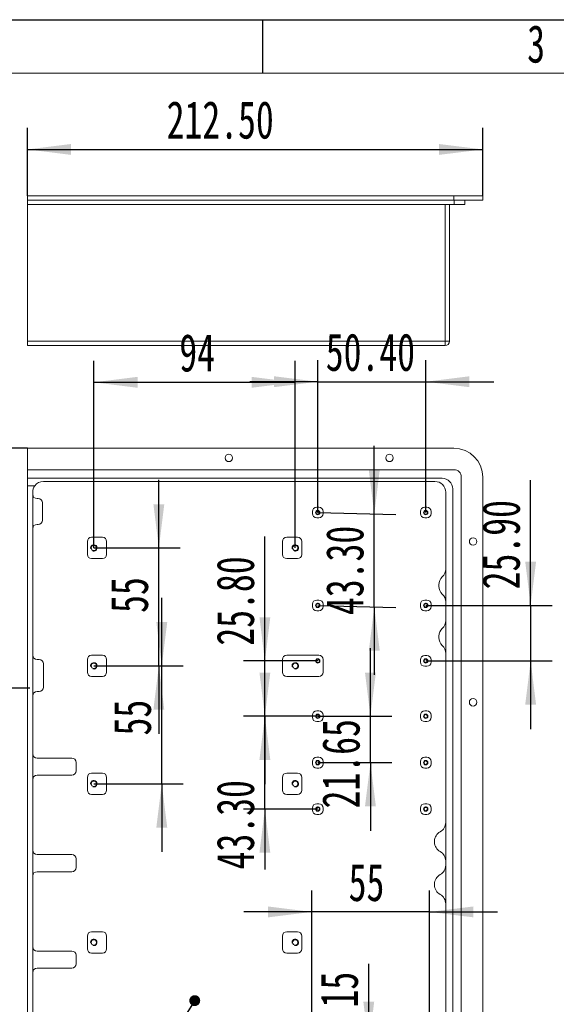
# Model space of a CAD drawing. Header units: millimetres. Extents: x 0 to 658, y -2 to 210.
# Tile 11 of 25: x 86 to 136, y 118 to 210. Entities that reach past the tile are written whole.
import ezdxf

# ---------------------------------------------------------------- set-up
doc = ezdxf.new("R2010")
doc.units = ezdxf.units.MM
doc.layers.add('图框', color=7, linetype='Continuous')
doc.styles.add('SLDTEXTSTYLE0', font='TXT', dxfattribs={"width": 0.7})
doc.styles.add('SLDTEXTSTYLE1', font='TXT', dxfattribs={"width": 0.7, "bigfont": 'bigfont'})
doc.styles.add('SLDTEXTSTYLE5', font='TXT', dxfattribs={"width": 0.616667})
doc.dimstyles.new('SLDDIMSTYLE0', dxfattribs={"dimtxt": 3.5, "dimasz": 4.08, "dimexe": 0, "dimexo": 0.0625, "dimgap": 0.875, "dimtad": 2, "dimlfac": 5, "dimrnd": 1e-09, "dimzin": 12, "dimdsep": 46, "dimtxsty": 'SLDTEXTSTYLE0', "dimsah": 1, "dimcen": 0.09, "dimadec": 0, "dimazin": 3, "dimtfac": 1, "dimtofl": 0, "dimtmove": 0, "dimatfit": 3, "dimfxl": 0, "dimfrac": 2, "dimtolj": 1, "dimtzin": 12, "dimarcsym": 0})
doc.dimstyles.new('SLDDIMSTYLE1', dxfattribs={"dimtxt": 3.5, "dimasz": 4.08, "dimexe": 0, "dimexo": 0.0625, "dimgap": 0.875, "dimtad": 0, "dimtih": 1, "dimtoh": 1, "dimdec": 6, "dimlfac": 5, "dimrnd": 1e-09, "dimzin": 12, "dimdsep": 46, "dimtxsty": 'SLDTEXTSTYLE0', "dimblk1": 'NONE', "dimsah": 1, "dimcen": 0, "dimadec": 0, "dimazin": 3, "dimtfac": 1, "dimtmove": 0, "dimatfit": 3, "dimldrblk": 'NONE', "dimfxl": 0, "dimfrac": 2, "dimtolj": 1, "dimtzin": 12, "dimarcsym": 0})
doc.dimstyles.new('SLDDIMSTYLE2', dxfattribs={"dimtxt": 3.5, "dimasz": 4.08, "dimexe": 0, "dimexo": 0.0625, "dimgap": 0.875, "dimtad": 2, "dimlfac": 5, "dimrnd": 1e-09, "dimzin": 12, "dimdsep": 46, "dimtxsty": 'SLDTEXTSTYLE0', "dimsah": 1, "dimcen": 0.09, "dimadec": 0, "dimazin": 3, "dimtfac": 1, "dimtmove": 0, "dimatfit": 0, "dimfxl": 0, "dimfrac": 2, "dimtolj": 1, "dimtzin": 12, "dimarcsym": 0})
doc.dimstyles.new('SLDDIMSTYLE3', dxfattribs={"dimtxt": 3.5, "dimasz": 4.08, "dimexe": 0, "dimexo": 0.0625, "dimgap": 0.875, "dimtad": 2, "dimlfac": 5, "dimrnd": 1e-09, "dimzin": 4, "dimdsep": 46, "dimtxsty": 'SLDTEXTSTYLE0', "dimsah": 1, "dimcen": 0.09, "dimadec": 0, "dimazin": 1, "dimtfac": 1, "dimtmove": 0, "dimatfit": 0, "dimfxl": 0, "dimfrac": 2, "dimtolj": 1, "dimtzin": 12, "dimarcsym": 0})
doc.dimstyles.new('SLDDIMSTYLE4', dxfattribs={"dimtxt": 0.18, "dimasz": 1.016, "dimexe": 0, "dimexo": 0.0625, "dimgap": 0, "dimtad": 0, "dimtih": 1, "dimtoh": 1, "dimdec": 0, "dimrnd": 1e-09, "dimzin": 0, "dimdsep": 46, "dimtxsty": 'Standard', "dimblk1": 'DOT', "dimblk2": 'DOT', "dimsah": 1, "dimcen": 0.09, "dimadec": 0, "dimazin": 0, "dimtfac": 1.016, "dimtdec": 0, "dimtofl": 0, "dimtmove": 0, "dimatfit": 3, "dimldrblk": 'DOT', "dimfxl": 0, "dimfrac": 2, "dimtolj": 1, "dimtzin": 0, "dimarcsym": 0})
doc.dimstyles.new('SLDDIMSTYLE5', dxfattribs={"dimtxt": 3.5, "dimasz": 4.08, "dimexe": 0, "dimexo": 0.0625, "dimgap": 0.875, "dimtad": 0, "dimtih": 1, "dimtoh": 1, "dimlfac": 5, "dimrnd": 1e-09, "dimzin": 4, "dimdsep": 46, "dimtxsty": 'SLDTEXTSTYLE0', "dimblk1": 'NONE', "dimsah": 1, "dimcen": 0, "dimadec": 0, "dimazin": 1, "dimtfac": 1, "dimtmove": 0, "dimatfit": 3, "dimldrblk": 'NONE', "dimfxl": 0, "dimfrac": 2, "dimtolj": 1, "dimtzin": 12, "dimarcsym": 0})
doc.dimstyles.new('SLDDIMSTYLE7', dxfattribs={"dimtxt": 3.5, "dimasz": 4.08, "dimexe": 0, "dimexo": 0.0625, "dimgap": 0.875, "dimtad": 2, "dimlfac": 5, "dimrnd": 1e-09, "dimzin": 4, "dimdsep": 46, "dimtxsty": 'SLDTEXTSTYLE0', "dimsah": 1, "dimcen": 0.09, "dimadec": 0, "dimazin": 1, "dimtfac": 1, "dimtofl": 0, "dimtmove": 0, "dimatfit": 3, "dimfxl": 0, "dimfrac": 2, "dimtolj": 1, "dimtzin": 12, "dimarcsym": 0})

# ---------------------------------------------------------------- blocks, each defined once
blk = doc.blocks.new('_D')
at = {"layer": '图框'}
for p, q in [((86.567, 170.025), (74.567, 170.025)), ((76.567, 170.025), (76.567, 92.625)), ((86.567, 92.625), (74.567, 92.625))]:
    blk.add_line(p, q, dxfattribs=at)
for points in [[(76.567, 170.025), (76.059, 165.945), (77.075, 165.945)], [(76.567, 92.625), (77.075, 96.705), (76.059, 96.705)]]:
    blk.add_solid(points, dxfattribs=at)
at = {"layer": '图框', "insert": (72.055, 130.02), "char_height": 3.5, "attachment_point": 1, "rotation": 90, "style": 'SLDTEXTSTYLE0'}
blk.add_mtext('387', dxfattribs=at)
blk = doc.blocks.new('_D_3')
at = {"layer": '图框'}
for p, q in [((92.767, 160.725), (92.767, 178.175)), ((111.567, 160.725), (111.567, 178.175)), ((92.767, 176.175), (111.567, 176.175))]:
    blk.add_line(p, q, dxfattribs=at)
for points in [[(92.767, 176.175), (96.847, 175.667), (96.847, 176.683)], [(111.567, 176.175), (107.487, 176.683), (107.487, 175.667)]]:
    blk.add_solid(points, dxfattribs=at)
at = {"layer": '图框', "insert": (100.747, 180.687), "char_height": 3.5, "attachment_point": 1, "style": 'SLDTEXTSTYLE0'}
blk.add_mtext('94', dxfattribs=at)
blk = doc.blocks.new('_D_4')
at = {"layer": '图框'}
for p, q in [((98.837, 160.725), (98.837, 167.075)), ((92.767, 160.725), (100.837, 160.725)), ((98.837, 149.725), (98.837, 160.725)), ((92.767, 149.725), (100.837, 149.725)), ((98.837, 149.725), (98.837, 143.375))]:
    blk.add_line(p, q, dxfattribs=at)
for points in [[(98.837, 160.725), (99.345, 164.805), (98.329, 164.805)], [(98.837, 149.725), (98.329, 145.645), (99.345, 145.645)]]:
    blk.add_solid(points, dxfattribs=at)
at = {"layer": '图框', "insert": (94.326, 154.661), "char_height": 3.5, "attachment_point": 1, "rotation": 90, "style": 'SLDTEXTSTYLE0'}
blk.add_mtext('55', dxfattribs=at)
blk = doc.blocks.new('_D_5')
at = {"layer": '图框'}
for p, q in [((99.11, 149.725), (99.11, 156.075)), ((92.767, 149.725), (101.11, 149.725)), ((99.11, 138.725), (99.11, 149.725)), ((92.767, 138.725), (101.11, 138.725)), ((99.11, 138.725), (99.11, 132.375))]:
    blk.add_line(p, q, dxfattribs=at)
for points in [[(99.11, 149.725), (99.618, 153.805), (98.602, 153.805)], [(99.11, 138.725), (98.602, 134.645), (99.618, 134.645)]]:
    blk.add_solid(points, dxfattribs=at)
at = {"layer": '图框', "insert": (94.598, 143.229), "char_height": 3.5, "attachment_point": 1, "rotation": 90, "style": 'SLDTEXTSTYLE0'}
blk.add_mtext('55', dxfattribs=at)
blk = doc.blocks.new('_D_6')
at = {"layer": '图框'}
for p, q in [((113.667, 164.025), (113.667, 178.23)), ((123.747, 164.025), (123.747, 178.23)), ((113.667, 176.23), (107.317, 176.23)), ((113.667, 176.23), (123.747, 176.23)), ((123.747, 176.23), (130.097, 176.23))]:
    blk.add_line(p, q, dxfattribs=at)
for points in [[(113.667, 176.23), (109.587, 176.738), (109.587, 175.722)], [(123.747, 176.23), (127.827, 175.722), (127.827, 176.738)]]:
    blk.add_solid(points, dxfattribs=at)
at = {"layer": '图框', "insert": (114.414, 180.742), "char_height": 3.5, "attachment_point": 1, "style": 'SLDTEXTSTYLE0'}
blk.add_mtext('50.40', dxfattribs=at)
blk = doc.blocks.new('_D_7')
at = {"layer": '图框'}
for p, q in [((118.943, 163.89), (118.943, 170.24)), ((113.667, 164.025), (120.943, 163.839)), ((118.943, 155.23), (118.943, 163.89)), ((113.667, 155.365), (120.943, 155.179)), ((118.943, 155.23), (118.943, 148.88))]:
    blk.add_line(p, q, dxfattribs=at)
for points in [[(118.943, 163.89), (119.451, 167.97), (118.435, 167.97)], [(118.943, 155.23), (118.435, 151.15), (119.451, 151.15)]]:
    blk.add_solid(points, dxfattribs=at)
at = {"layer": '图框', "insert": (114.431, 154.46), "char_height": 3.5, "attachment_point": 1, "rotation": 90, "style": 'SLDTEXTSTYLE0'}
blk.add_mtext('43.30', dxfattribs=at)
blk = doc.blocks.new('_D_8')
at = {"layer": '图框'}
for p, q in [((133.536, 155.365), (133.536, 167.043)), ((123.747, 155.365), (135.536, 155.365)), ((133.536, 155.365), (133.536, 150.185)), ((123.747, 150.185), (135.536, 150.185)), ((133.536, 150.185), (133.536, 143.835))]:
    blk.add_line(p, q, dxfattribs=at)
for points in [[(133.536, 155.365), (134.044, 159.445), (133.028, 159.445)], [(133.536, 150.185), (133.028, 146.105), (134.044, 146.105)]]:
    blk.add_solid(points, dxfattribs=at)
at = {"layer": '图框', "insert": (129.024, 156.859), "char_height": 3.5, "attachment_point": 1, "rotation": 90, "style": 'SLDTEXTSTYLE0'}
blk.add_mtext('25.90', dxfattribs=at)
blk = doc.blocks.new('_D_9')
at = {"layer": '图框'}
for p, q in [((108.732, 150.185), (108.732, 161.79)), ((113.667, 150.185), (106.732, 150.185)), ((108.732, 145.025), (108.732, 150.185)), ((113.667, 145.025), (106.732, 145.025)), ((108.732, 145.025), (108.732, 138.675))]:
    blk.add_line(p, q, dxfattribs=at)
for points in [[(108.732, 150.185), (109.24, 154.265), (108.224, 154.265)], [(108.732, 145.025), (108.224, 140.945), (109.24, 140.945)]]:
    blk.add_solid(points, dxfattribs=at)
at = {"layer": '图框', "insert": (104.22, 151.606), "char_height": 3.5, "attachment_point": 1, "rotation": 90, "style": 'SLDTEXTSTYLE0'}
blk.add_mtext('25.80', dxfattribs=at)
blk = doc.blocks.new('_D_10')
at = {"layer": '图框'}
for p, q in [((118.584, 145.025), (118.584, 151.375)), ((113.667, 145.025), (120.584, 145.025)), ((118.584, 140.695), (118.584, 145.025)), ((113.667, 140.695), (120.584, 140.695)), ((118.584, 140.695), (118.584, 134.345))]:
    blk.add_line(p, q, dxfattribs=at)
for points in [[(118.584, 145.025), (119.092, 149.105), (118.076, 149.105)], [(118.584, 140.695), (118.076, 136.615), (119.092, 136.615)]]:
    blk.add_solid(points, dxfattribs=at)
at = {"layer": '图框', "insert": (114.072, 136.424), "char_height": 3.5, "attachment_point": 1, "rotation": 90, "style": 'SLDTEXTSTYLE0'}
blk.add_mtext('21.65', dxfattribs=at)
blk = doc.blocks.new('_D_11')
at = {"layer": '图框'}
for p, q in [((108.732, 145.025), (108.732, 151.375)), ((113.667, 145.025), (106.732, 145.025)), ((108.732, 136.365), (108.732, 145.025)), ((113.667, 136.365), (106.732, 136.365)), ((108.732, 136.365), (108.732, 130.733))]:
    blk.add_line(p, q, dxfattribs=at)
for points in [[(108.732, 145.025), (109.24, 149.105), (108.224, 149.105)], [(108.732, 136.365), (108.224, 132.285), (109.24, 132.285)]]:
    blk.add_solid(points, dxfattribs=at)
at = {"layer": '图框', "insert": (104.22, 130.733), "char_height": 3.5, "attachment_point": 1, "rotation": 90, "style": 'SLDTEXTSTYLE0'}
blk.add_mtext('43.30', dxfattribs=at)
blk = doc.blocks.new('_D_13')
at = {"layer": '图框'}
for p, q in [((118.428, 114.325), (118.428, 121.925)), ((113.107, 114.325), (120.428, 114.325)), ((118.428, 114.325), (118.428, 111.325)), ((113.107, 111.325), (120.428, 111.325)), ((118.428, 111.325), (118.428, 104.975))]:
    blk.add_line(p, q, dxfattribs=at)
for points in [[(118.428, 114.325), (118.936, 118.405), (117.92, 118.405)], [(118.428, 111.325), (117.92, 107.245), (118.936, 107.245)]]:
    blk.add_solid(points, dxfattribs=at)
at = {"layer": '图框', "insert": (113.916, 117.852), "char_height": 3.5, "attachment_point": 1, "rotation": 90, "style": 'SLDTEXTSTYLE0'}
blk.add_mtext('15', dxfattribs=at)
blk = doc.blocks.new('_D_14')
at = {"layer": '图框'}
for p, q in [((113.107, 114.325), (113.107, 128.774)), ((124.107, 114.325), (124.107, 128.774)), ((113.107, 126.774), (106.757, 126.774)), ((124.107, 126.774), (113.107, 126.774)), ((124.107, 126.774), (130.457, 126.774))]:
    blk.add_line(p, q, dxfattribs=at)
for points in [[(113.107, 126.774), (109.027, 127.282), (109.027, 126.266)], [(124.107, 126.774), (128.187, 126.266), (128.187, 127.282)]]:
    blk.add_solid(points, dxfattribs=at)
at = {"layer": '图框', "insert": (116.547, 131.286), "char_height": 3.5, "attachment_point": 1, "style": 'SLDTEXTSTYLE0'}
blk.add_mtext('55', dxfattribs=at)
blk = doc.blocks.new('_DOT')
at = {"color": 0, "linetype": 'ByBlock', "lineweight": -2}
blk.add_line((-0.5, 0), (-1, 0), dxfattribs=at)
at = {"color": 0, "linetype": 'ByBlock', "const_width": 0.5}
blk.add_lwpolyline([(-0.25, 0, 1), (0.25, 0, 1)], format="xyb", close=True, dxfattribs=at)
blk = doc.blocks.new('_D_15')
at = {"layer": '图框'}
for p, q in [((40.047, 163.869), (48.045, 172.101)), ((48.045, 172.101), (73.87, 172.101)), ((37.747, 161.502), (40.047, 163.869))]:
    blk.add_line(p, q, dxfattribs=at)
blk.add_solid([(40.047, 163.869), (43.254, 166.441), (42.525, 167.149)], dxfattribs=at)
at = {"layer": '图框', "char_height": 3.5, "attachment_point": 1}
for s, insert, style in [('贯\\M+190FA', (65.655, 175.112), 'SLDTEXTSTYLE1'), ('%%c', (49.632, 175.112), 'SLDTEXTSTYLE0'), ('16.50', (53.502, 175.112), 'SLDTEXTSTYLE0')]:
    blk.add_mtext(s, dxfattribs=dict(at, insert=insert, style=style))
blk = doc.blocks.new('_NONE')
blk = doc.blocks.new('_D_16')
at = {"layer": '图框'}
for p, q in [((40.915, 156.089), (52.938, 163.26)), ((52.938, 163.26), (78.763, 163.26)), ((36.879, 153.681), (40.915, 156.089))]:
    blk.add_line(p, q, dxfattribs=at)
blk.add_solid([(40.915, 156.089), (44.68, 157.743), (44.159, 158.615)], dxfattribs=at)
at = {"layer": '图框', "char_height": 3.5, "attachment_point": 1}
for s, insert, style in [('%%c', (54.525, 166.271), 'SLDTEXTSTYLE0'), ('23.50', (58.395, 166.271), 'SLDTEXTSTYLE0'), ('贯\\M+190FA', (70.548, 166.271), 'SLDTEXTSTYLE1')]:
    blk.add_mtext(s, dxfattribs=dict(at, insert=insert, style=style))
blk = doc.blocks.new('SW_SYMBOL_HOLE_DEPTH')
at = {"layer": '图框', "color": 0}
for p, q in [((0, 875), (800, 875)), ((400, 875), (400, 75)), ((100, 555), (400, 75)), ((700, 555), (400, 75))]:
    blk.add_line(p, q, dxfattribs=at)
blk = doc.blocks.new('_D_20')
at = {"layer": '图框'}
for p, q in [((36.722, 133.542), (44.893, 147.675)), ((44.893, 147.675), (86.809, 147.675)), ((36.472, 133.109), (36.722, 133.542))]:
    blk.add_line(p, q, dxfattribs=at)
blk.add_solid([(36.722, 133.542), (39.204, 136.82), (38.324, 137.328)], dxfattribs=at)
at = {"layer": '图框', "xscale": 0.004072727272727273, "yscale": 0.004072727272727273, "zscale": 0.004072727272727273}
for p in [(72.958, 147.034), (70.82, 142.034)]:
    blk.add_blockref('SW_SYMBOL_HOLE_DEPTH', p, dxfattribs=at)
at = {"layer": '图框', "char_height": 3.5, "attachment_point": 1}
for s, insert, style in [('6 x  M3 - 6H', (46.48, 151.259), 'SLDTEXTSTYLE5'), ('5.50', (78.593, 151.259), 'SLDTEXTSTYLE0'), ('%%c', (54.729, 146.259), 'SLDTEXTSTYLE0'), ('2.50', (60.568, 146.259), 'SLDTEXTSTYLE0'), ('6', (76.455, 146.259), 'SLDTEXTSTYLE0')]:
    blk.add_mtext(s, dxfattribs=dict(at, insert=insert, style=style))
blk = doc.blocks.new('_D_26')
at = {"layer": '图框'}
for p, q in [((86.567, 193.559), (86.567, 199.897)), ((129.067, 193.559), (129.067, 199.897)), ((86.567, 197.897), (129.067, 197.897))]:
    blk.add_line(p, q, dxfattribs=at)
for points in [[(86.567, 197.897), (90.647, 197.389), (90.647, 198.405)], [(129.067, 197.897), (124.987, 198.405), (124.987, 197.389)]]:
    blk.add_solid(points, dxfattribs=at)
at = {"layer": '图框', "insert": (99.562, 202.409), "char_height": 3.5, "attachment_point": 1, "style": 'SLDTEXTSTYLE0'}
blk.add_mtext('212.50', dxfattribs=at)

msp = doc.modelspace()

# ---------------------------------------------------------------- linework, layer by layer
at = {"color": 7, "linetype": 'Continuous', "lineweight": 15}
for p, q in [((126.3667223, 193.55945632), (86.56672285, 193.55945632)), ((86.56672285, 193.1594563), (86.56672285, 193.55945632)), ((86.56672285, 193.1594563), (126.3667223, 193.1594563)), ((86.56672285, 192.75945629), (86.56672285, 193.1594563)), ((126.3667223, 193.1594563), (126.3667223, 193.55945632)), ((129.0667233, 193.55945632), (126.3667223, 193.55945632)), ((126.3667223, 193.1594563), (129.0667233, 193.1594563)), ((126.40672298, 192.75945629), (126.40672298, 193.1594563)), ((127.40672202, 193.1594563), (127.40672202, 192.75945629)), ((129.0667233, 193.1594563), (129.0667233, 193.55945632)), ((126.40672298, 192.75945629), (86.56672285, 192.75945629)), ((86.56672285, 179.99945626), (86.56672285, 192.75945629)), ((125.56672366, 179.99945626), (125.56672366, 192.75945629)), ((125.96672149, 192.75945629), (125.96672149, 179.99945626)), ((127.40672202, 192.75945629), (126.40672298, 192.75945629)), ((125.96672149, 186.00153223), (125.97672315, 186.00153223)), ((86.56672285, 179.99945626), (125.56672366, 179.99945626)), ((86.56672285, 179.59945694), (86.56672285, 179.99945626)), ((125.56672366, 179.59945694), (86.56672285, 179.59945694)), ((125.56672366, 179.59945694), (125.56672366, 179.99945626)), ((125.96672149, 179.99945626), (125.56672366, 179.99945626)), ((86.56672285, 170.02519745), (86.56672285, 168.02519638)), ((86.56672285, 170.02519745), (126.3667223, 170.02519745)), ((126.3667223, 168.02519638), (86.56672285, 168.02519638)), ((86.56672285, 168.02519638), (86.56672285, 167.22519625)), ((86.56672285, 167.22519625), (86.56672285, 166.52519632)), ((86.56672285, 167.22519625), (125.26672156, 167.22519625)), ((127.06672521, 95.32519657), (127.06672521, 167.32519645)), ((129.0667233, 167.32519645), (129.0667233, 95.32519657)), ((86.56672285, 166.52519632), (87.26672278, 166.52519632)), ((86.56672285, 166.52519632), (86.56672285, 96.12519819)), ((124.60672231, 166.92519713), (88.06672291, 166.92519713)), ((87.06672312, 165.92519659), (87.06672312, 96.72519643)), ((87.56672265, 165.32519687), (87.46672244, 165.32519687)), ((125.60672136, 96.72519643), (125.60672136, 165.92519659)), ((126.26672359, 166.2251972), (126.26672359, 96.42519433)), ((87.96672271, 163.32519728), (87.96672271, 164.92519606)), ((113.76672359, 164.52519674), (113.56672318, 164.52519674)), ((123.84672136, 164.52519674), (123.64672394, 164.52519674)), ((113.16672237, 164.12519742), (113.16672237, 163.92519701)), ((113.56672318, 163.5251962), (113.76672359, 163.5251962)), ((114.16672142, 163.92519701), (114.16672142, 164.12519742)), ((123.24672313, 164.12519742), (123.24672313, 163.92519701)), ((123.64672394, 163.5251962), (123.84672136, 163.5251962)), ((124.24672218, 163.92519701), (124.24672218, 164.12519742)), ((87.46672244, 162.92519647), (87.56672265, 162.92519647)), ((93.56672288, 161.72519702), (92.56672235, 161.72519702)), ((111.76672251, 161.72519702), (110.76672347, 161.72519702)), ((92.16672303, 161.32519696), (92.16672303, 160.12519676)), ((93.9667222, 160.12519676), (93.9667222, 161.32519696)), ((110.36672266, 161.32519696), (110.36672266, 160.12519676)), ((112.16672332, 160.12519676), (112.16672332, 161.32519696)), ((92.56672235, 159.72519669), (93.56672288, 159.72519669)), ((110.76672347, 159.72519669), (111.76672251, 159.72519669)), ((124.96672244, 157.15866837), (124.96672244, 157.29172457)), ((113.16672237, 155.46519685), (113.16672237, 155.26519682)), ((113.76672359, 155.86519692), (113.56672318, 155.86519692)), ((114.16672142, 155.26519682), (114.16672142, 155.46519685)), ((123.24672313, 155.46519685), (123.24672313, 155.26519682)), ((123.84672136, 155.86519692), (123.64672394, 155.86519692)), ((124.24672218, 155.26519682), (124.24672218, 155.46519685)), ((113.56672318, 154.86519675), (113.76672359, 154.86519675)), ((123.64672394, 154.86519675), (123.84672136, 154.86519675)), ((124.96672244, 152.3586687), (124.96672244, 152.4917249)), ((93.56672288, 150.72519673), (92.56672235, 150.72519673)), ((113.76672359, 150.72519673), (110.76672347, 150.72519673)), ((123.84672136, 150.68519673), (123.64672394, 150.68519673)), ((87.66672285, 150.32519673), (87.46672244, 150.32519673)), ((88.06672291, 149.92519672), (88.06672291, 147.72519678)), ((92.16672303, 150.32519673), (92.16672303, 149.12519673)), ((93.9667222, 149.12519673), (93.9667222, 150.32519673)), ((110.36672266, 150.32519673), (110.36672266, 149.12519673)), ((114.16672142, 149.12519673), (114.16672142, 150.32519673)), ((123.24672313, 150.28519673), (123.24672313, 150.08519673)), ((124.24672218, 150.08519673), (124.24672218, 150.28519673)), ((123.64672394, 149.68519675), (123.84672136, 149.68519675)), ((92.56672235, 148.72519675), (93.56672288, 148.72519675)), ((110.76672347, 148.72519675), (113.76672359, 148.72519675)), ((87.66672285, 147.32519671), (87.46672244, 147.32519671)), ((113.16672237, 145.12519691), (113.16672237, 144.92519688)), ((113.76672359, 145.5251966), (113.56672318, 145.5251966)), ((114.16672142, 144.92519688), (114.16672142, 145.12519691)), ((123.24672313, 145.12519691), (123.24672313, 144.92519688)), ((123.84672136, 145.5251966), (123.64672394, 145.5251966)), ((124.24672218, 144.92519688), (124.24672218, 145.12519691)), ((113.56672318, 144.52519681), (113.76672359, 144.52519681)), ((123.64672394, 144.52519681), (123.84672136, 144.52519681)), ((90.72672249, 141.125197), (87.46672244, 141.125197)), ((91.1267233, 139.9251968), (91.1267233, 140.72519693)), ((113.16672237, 140.79519663), (113.16672237, 140.59519697)), ((113.76672359, 141.19519669), (113.56672318, 141.19519669)), ((114.16672142, 140.59519697), (114.16672142, 140.79519663)), ((123.24672313, 140.79519663), (123.24672313, 140.59519697)), ((123.84672136, 141.19519669), (123.64672394, 141.19519669)), ((124.24672218, 140.59519697), (124.24672218, 140.79519663)), ((93.56672288, 139.7251964), (92.56672235, 139.7251964)), ((111.76672251, 139.7251964), (110.76672347, 139.7251964)), ((113.56672318, 140.1951969), (113.76672359, 140.1951969)), ((123.64672394, 140.1951969), (123.84672136, 140.1951969)), ((87.46672244, 139.52519674), (90.72672249, 139.52519674)), ((92.16672303, 139.32519708), (92.16672303, 138.12519688)), ((93.9667222, 138.12519688), (93.9667222, 139.32519708)), ((110.36672266, 139.32519708), (110.36672266, 138.12519688)), ((112.16672332, 138.12519688), (112.16672332, 139.32519708)), ((92.56672235, 137.72519607), (93.56672288, 137.72519607)), ((110.76672347, 137.72519607), (111.76672251, 137.72519607)), ((113.76672359, 136.86519641), (113.56672318, 136.86519641)), ((123.84672136, 136.86519641), (123.64672394, 136.86519641)), ((113.16672237, 136.46519709), (113.16672237, 136.26519669)), ((114.16672142, 136.26519669), (114.16672142, 136.46519709)), ((123.24672313, 136.46519709), (123.24672313, 136.26519669)), ((124.24672218, 136.26519669), (124.24672218, 136.46519709)), ((113.56672318, 135.86519737), (113.76672359, 135.86519737)), ((123.64672394, 135.86519737), (123.84672136, 135.86519737)), ((124.56672163, 133.27973414), (124.56672163, 133.37065954)), ((90.72672249, 132.12519664), (87.46672244, 132.12519664)), ((91.1267233, 130.92519719), (91.1267233, 131.72519732)), ((87.46672244, 130.52519638), (90.72672249, 130.52519638)), ((124.56672163, 129.27973348), (124.56672163, 129.37066037)), ((93.56672288, 124.92519695), (92.56672235, 124.92519695)), ((111.76672251, 124.92519695), (110.76672347, 124.92519695)), ((92.16672303, 124.52519614), (92.16672303, 123.32519669)), ((93.9667222, 123.32519669), (93.9667222, 124.52519614)), ((110.36672266, 124.52519614), (110.36672266, 123.32519669)), ((112.16672332, 123.32519669), (112.16672332, 124.52519614)), ((90.72672249, 123.12519628), (87.46672244, 123.12519628)), ((91.1267233, 121.92519683), (91.1267233, 122.72519547)), ((92.56672235, 122.92519588), (93.56672288, 122.92519588)), ((110.76672347, 122.92519588), (111.76672251, 122.92519588)), ((87.46672244, 121.52519602), (90.72672249, 121.52519602))]:
    msp.add_line(p, q, dxfattribs=at)
for centre, radius in [((105.36672276, 169.12519673), 0.35), ((120.36672276, 169.12519673), 0.35), ((113.66672276, 164.02519673), 0.205), ((113.66672276, 164.02519673), 0.16), ((123.74672276, 164.02519673), 0.205), ((123.74672276, 164.02519673), 0.16), ((128.16672276, 161.32519673), 0.35), ((92.76672276, 160.72519673), 0.25), ((111.56672276, 160.72519673), 0.25), ((113.66672276, 155.36519673), 0.205), ((113.66672276, 155.36519673), 0.16), ((123.74672276, 155.36519673), 0.205), ((123.74672276, 155.36519673), 0.16), ((92.76672276, 149.72519673), 0.25), ((111.56672276, 149.72519673), 0.25), ((113.66672276, 150.18519673), 0.205), ((113.66672276, 150.18519673), 0.16), ((123.74672276, 150.18519673), 0.205), ((123.74672276, 150.18519673), 0.16), ((128.16672276, 146.32519673), 0.35), ((113.66672276, 145.02519673), 0.205), ((113.66672276, 145.02519673), 0.16), ((123.74672276, 145.02519673), 0.205), ((123.74672276, 145.02519673), 0.16), ((113.66672276, 140.69519673), 0.205), ((113.66672276, 140.69519673), 0.16), ((123.74672276, 140.69519673), 0.205), ((123.74672276, 140.69519673), 0.16), ((92.76672276, 138.72519673), 0.25), ((111.56672276, 138.72519673), 0.25), ((113.66672276, 136.36519673), 0.205), ((113.66672276, 136.36519673), 0.16), ((123.74672276, 136.36519673), 0.205), ((123.74672276, 136.36519673), 0.16), ((92.76672276, 123.92519673), 0.25), ((111.56672276, 123.92519673), 0.25)]:
    msp.add_circle(centre, radius, dxfattribs=at)
for centre, radius, start, end in [((125.56672276, 179.99945632), 0.4, 270, 0), ((126.36672276, 167.32519673), 2.7, 0, 90), ((125.26672276, 166.22519673), 1, 0, 90), ((126.36672276, 167.32519673), 0.7, 0, 90), ((88.06672276, 165.92519673), 1, 143.1301023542, 180), ((88.06672276, 165.92519673), 1, 90, 143.1301023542), ((124.60672276, 165.92519673), 1, 0, 90), ((87.46672276, 165.72519673), 0.4, 180, 270), ((87.56672276, 164.92519673), 0.4, 0, 90), ((113.56672276, 164.12519673), 0.4, 90, 180), ((113.76672276, 164.12519673), 0.4, 0, 90), ((123.64672276, 164.12519673), 0.4, 90, 180), ((123.84672276, 164.12519673), 0.4, 0, 90), ((113.56672276, 163.92519673), 0.4, 180, 270), ((113.76672276, 163.92519673), 0.4, 270, 0), ((123.64672276, 163.92519673), 0.4, 180, 270), ((123.84672276, 163.92519673), 0.4, 270, 0), ((87.46672276, 162.52519673), 0.4, 90, 180), ((87.56672276, 163.32519673), 0.4, 270, 0), ((92.56672276, 161.32519673), 0.4, 90, 180), ((93.56672276, 161.32519673), 0.4, 0, 90), ((110.76672276, 161.32519673), 0.4, 90, 180), ((111.76672276, 161.32519673), 0.4, 0, 90), ((92.56672276, 160.12519673), 0.4, 180, 270), ((93.56672276, 160.12519673), 0.4, 270, 0), ((110.76672276, 160.12519673), 0.4, 180, 270), ((111.76672276, 160.12519673), 0.4, 270, 0), ((125.96672276, 157.29172481), 1, 132.8436430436, 180), ((124.60672276, 158.75814904), 1, 312.8436430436, 0), ((125.96672276, 157.15866865), 1, 180, 227.1563569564), ((124.60672276, 155.69224443), 1, 0, 47.1563569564), ((113.56672276, 155.46519673), 0.4, 90, 180), ((113.56672276, 155.26519673), 0.4, 180, 270), ((113.76672276, 155.46519673), 0.4, 0, 90), ((113.76672276, 155.26519673), 0.4, 270, 0), ((123.64672276, 155.46519673), 0.4, 90, 180), ((123.64672276, 155.26519673), 0.4, 180, 270), ((123.84672276, 155.46519673), 0.4, 0, 90), ((123.84672276, 155.26519673), 0.4, 270, 0), ((124.60672276, 153.95814904), 1, 312.8436430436, 0), ((125.96672276, 152.49172481), 1, 132.8436430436, 180), ((125.96672276, 152.35866865), 1, 180, 227.1563569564), ((124.60672276, 150.89224443), 1, 0, 47.1563569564), ((87.46672276, 150.72519673), 0.4, 180, 270), ((92.56672276, 150.32519673), 0.4, 90, 180), ((93.56672276, 150.32519673), 0.4, 0, 90), ((110.76672276, 150.32519673), 0.4, 90, 180), ((113.76672276, 150.32519673), 0.4, 0, 90), ((123.64672276, 150.28519673), 0.4, 90, 180), ((123.84672276, 150.28519673), 0.4, 0, 90), ((87.66672276, 149.92519673), 0.4, 0, 90), ((123.64672276, 150.08519673), 0.4, 180, 270), ((123.84672276, 150.08519673), 0.4, 270, 0), ((92.56672276, 149.12519673), 0.4, 180, 270), ((93.56672276, 149.12519673), 0.4, 270, 0), ((110.76672276, 149.12519673), 0.4, 180, 270), ((113.76672276, 149.12519673), 0.4, 270, 0), ((87.46672276, 146.92519673), 0.4, 90, 180), ((87.66672276, 147.72519673), 0.4, 270, 0), ((113.56672276, 145.12519673), 0.4, 90, 180), ((113.76672276, 145.12519673), 0.4, 0, 90), ((123.64672276, 145.12519673), 0.4, 90, 180), ((123.84672276, 145.12519673), 0.4, 0, 90), ((113.56672276, 144.92519673), 0.4, 180, 270), ((113.76672276, 144.92519673), 0.4, 270, 0), ((123.64672276, 144.92519673), 0.4, 180, 270), ((123.84672276, 144.92519673), 0.4, 270, 0), ((87.46672276, 141.52519673), 0.4, 180, 270), ((90.72672276, 140.72519673), 0.4, 0, 90), ((113.56672276, 140.79519673), 0.4, 90, 180), ((113.56672276, 140.59519673), 0.4, 180, 270), ((113.76672276, 140.79519673), 0.4, 0, 90), ((113.76672276, 140.59519673), 0.4, 270, 0), ((123.64672276, 140.79519673), 0.4, 90, 180), ((123.64672276, 140.59519673), 0.4, 180, 270), ((123.84672276, 140.79519673), 0.4, 0, 90), ((123.84672276, 140.59519673), 0.4, 270, 0), ((90.72672276, 139.92519673), 0.4, 270, 0), ((92.56672276, 139.32519673), 0.4, 90, 180), ((93.56672276, 139.32519673), 0.4, 0, 90), ((110.76672276, 139.32519673), 0.4, 90, 180), ((111.76672276, 139.32519673), 0.4, 0, 90), ((87.46672276, 139.12519673), 0.4, 90, 180), ((92.56672276, 138.12519673), 0.4, 180, 270), ((93.56672276, 138.12519673), 0.4, 270, 0), ((110.76672276, 138.12519673), 0.4, 180, 270), ((111.76672276, 138.12519673), 0.4, 270, 0), ((113.56672276, 136.46519673), 0.4, 90, 180), ((113.76672276, 136.46519673), 0.4, 0, 90), ((123.64672276, 136.46519673), 0.4, 90, 180), ((123.84672276, 136.46519673), 0.4, 0, 90), ((113.56672276, 136.26519673), 0.4, 180, 270), ((113.76672276, 136.26519673), 0.4, 270, 0), ((123.64672276, 136.26519673), 0.4, 180, 270), ((123.84672276, 136.26519673), 0.4, 270, 0), ((124.60672276, 135.12519673), 1, 298.6854020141, 0), ((125.56672276, 133.37065976), 1, 118.6854020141, 180), ((125.56672276, 133.27973371), 1, 180, 241.3145979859), ((87.46672276, 132.52519673), 0.4, 180, 270), ((124.60672276, 131.52519673), 1, 0, 61.3145979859), ((90.72672276, 131.72519673), 0.4, 0, 90), ((87.46672276, 130.12519673), 0.4, 90, 180), ((90.72672276, 130.92519673), 0.4, 270, 0), ((124.60672276, 131.12519673), 1, 298.6854020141, 0), ((125.56672276, 129.37065976), 1, 118.6854020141, 180), ((125.56672276, 129.27973371), 1, 180, 241.3145979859), ((124.60672276, 127.52519673), 1, 0, 61.3145979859), ((92.56672276, 124.52519673), 0.4, 90, 180), ((93.56672276, 124.52519673), 0.4, 0, 90), ((110.76672276, 124.52519673), 0.4, 90, 180), ((111.76672276, 124.52519673), 0.4, 360, 90), ((87.46672276, 123.52519673), 0.4, 180, 270), ((90.72672276, 122.72519673), 0.4, 0, 90), ((92.56672276, 123.32519673), 0.4, 180, 270), ((93.56672276, 123.32519673), 0.4, 270, 0), ((110.76672276, 123.32519673), 0.4, 180, 270), ((111.76672276, 123.32519673), 0.4, 270, 360), ((87.46672276, 121.12519673), 0.4, 90, 180), ((90.72672276, 121.92519673), 0.4, 270, 0)]:
    msp.add_arc(centre, radius, start, end, dxfattribs=at)
at = {"color": 7, "linetype": 'Continuous', "lineweight": 0}
for centre, radius in [((113.66672276, 164.02519673), 0.2), ((123.74672276, 164.02519673), 0.2), ((92.76672276, 160.72519673), 0.3), ((111.56672276, 160.72519673), 0.3), ((113.66672276, 155.36519673), 0.2), ((123.74672276, 155.36519673), 0.2), ((92.76672276, 149.72519673), 0.3), ((111.56672276, 149.72519673), 0.3), ((113.66672276, 150.18519673), 0.2), ((123.74672276, 150.18519673), 0.2), ((113.66672276, 145.02519673), 0.2), ((123.74672276, 145.02519673), 0.2), ((113.66672276, 140.69519673), 0.2), ((123.74672276, 140.69519673), 0.2), ((92.76672276, 138.72519673), 0.3), ((111.56672276, 138.72519673), 0.3), ((113.66672276, 136.36519673), 0.2), ((123.74672276, 136.36519673), 0.2), ((92.76672276, 123.92519673), 0.3), ((111.56672276, 123.92519673), 0.3)]:
    msp.add_arc(centre, radius, 255, 195, dxfattribs=at)
at = {"layer": '图框'}
for p, q in [((0, 210), (297, 210)), ((108.5, 210), (108.5, 205))]:
    msp.add_line(p, q, dxfattribs=at)
at = {"layer": '图框', "linetype": 'Continuous', "lineweight": 15}
msp.add_line((25, 205), (292, 205), dxfattribs=at)

# ---------------------------------------------------------------- texts
at = {"layer": '图框', "insert": (134.04444444, 209.49728633), "char_height": 3.5, "attachment_point": 2, "style": 'SLDTEXTSTYLE0'}
msp.add_mtext('3', dxfattribs=at)

# ---------------------------------------------------------------- dimensions: what is measured, and where the dimension line sits
at = {"layer": '图框'}
for base, p1, p2, dimstyle, picture, middle in [((129.06672276, 197.89728106), (86.56672276, 193.55945632), (129.06672276, 193.55945632), 'SLDDIMSTYLE7', '_D_26', (105.67229059, 197.89728106)), ((111.56672276, 176.1750313), (92.76672276, 160.72519673), (111.56672276, 160.72519673), 'SLDDIMSTYLE0', '_D_3', (102.7840526, 176.1750313)), ((123.74672276, 176.23019591), (113.66672276, 164.02519673), (123.74672276, 164.02519673), 'SLDDIMSTYLE3', '_D_6', (119.50617553, 176.23019591)), ((113.10672276, 126.77424793), (124.10672276, 114.32519673), (113.10672276, 114.32519673), 'SLDDIMSTYLE2', '_D_14', (118.58400799, 126.77424793))]:
    dim = msp.add_linear_dim(base=base, p1=p1, p2=p2, dimstyle=dimstyle, dxfattribs=at)
    dim.commit()
    dim.dimension.update_dxf_attribs({"geometry": picture, "text_midpoint": middle, "dimtype": 160})
for p1, p2, picture, middle in [((37.74747259, 161.50170995), (40.04691517, 163.86868352), '_D_15', (61.75109063, 173.38693641)), ((36.87896121, 153.68135418), (40.91542655, 156.08903929), '_D_16', (66.64440616, 164.54594545))]:
    dim = msp.add_diameter_dim_2p(p1=p1, p2=p2, text='<> 贯穿', dimstyle='SLDDIMSTYLE5', dxfattribs=at)
    dim.commit()
    dim.dimension.update_dxf_attribs({"geometry": picture, "text_midpoint": middle, "dimtype": 163})
for base, p1, p2, angle, dimstyle, picture, middle in [((76.56672276, 92.62519673), (86.56672276, 170.02519673), (86.56672276, 92.62519673), 90, 'SLDDIMSTYLE0', '_D', (76.56672276, 133.07503859)), ((119.05411617, 163.88733675), (113.66672276, 155.36519673), (113.66672276, 164.02519673), 88.5341572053, 'SLDDIMSTYLE3', '_D_7', (118.94318333, 159.55222184)), ((133.5359821, 150.18519673), (123.74672276, 155.36519673), (123.74672276, 150.18519673), 90, 'SLDDIMSTYLE3', '_D_8', (133.5359821, 161.95092043)), ((98.83738618, 160.72519673), (92.76672276, 149.72519673), (92.76672276, 160.72519673), 90, 'SLDDIMSTYLE2', '_D_4', (98.83738618, 156.69763911)), ((108.73150978, 150.18519673), (113.66672276, 145.02519673), (113.66672276, 150.18519673), 90, 'SLDDIMSTYLE3', '_D_9', (108.73150978, 156.69763911)), ((99.10957007, 149.72519673), (92.76672276, 138.72519673), (92.76672276, 149.72519673), 90, 'SLDDIMSTYLE2', '_D_5', (99.10957007, 145.26591567)), ((108.73150978, 145.02519673), (113.66672276, 136.36519673), (113.66672276, 145.02519673), 90, 'SLDDIMSTYLE3', '_D_11', (108.73150978, 135.82487668)), ((118.58400799, 145.02519673), (113.66672276, 140.69519673), (113.66672276, 145.02519673), 90, 'SLDDIMSTYLE2', '_D_10', (118.58400799, 141.51595008)), ((118.42798645, 111.32519673), (113.10672276, 114.32519673), (113.10672276, 111.32519673), 90, 'SLDDIMSTYLE2', '_D_13', (118.42798645, 119.88854028))]:
    dim = msp.add_linear_dim(base=base, p1=p1, p2=p2, angle=angle, dimstyle=dimstyle, dxfattribs=at)
    dim.commit()
    dim.dimension.update_dxf_attribs({"geometry": picture, "text_midpoint": middle, "dimtype": 160})
dim = msp.add_diameter_dim_2p(p1=(36.47207529, 133.1087589), p2=(36.72231247, 133.54163457), text='6 x  M3 - 6H {\\fGDT;x} 5.50\\P%%c 2.50 {\\fGDT;x} 6\\P', dimstyle='SLDDIMSTYLE1', override={"dimpost": '<>'}, dxfattribs=at)
dim.commit()
dim.dimension.update_dxf_attribs({"geometry": '_D_20', "text_midpoint": (66.64440616, 146.74747256), "dimtype": 163})

# ---------------------------------------------------------------- leaders
msp.add_leader([(102.18604734, 118.4977631), (94.38387871, 106.26596)], dimstyle='SLDDIMSTYLE4', dxfattribs=at)

doc.saveas('drawing.dxf')
